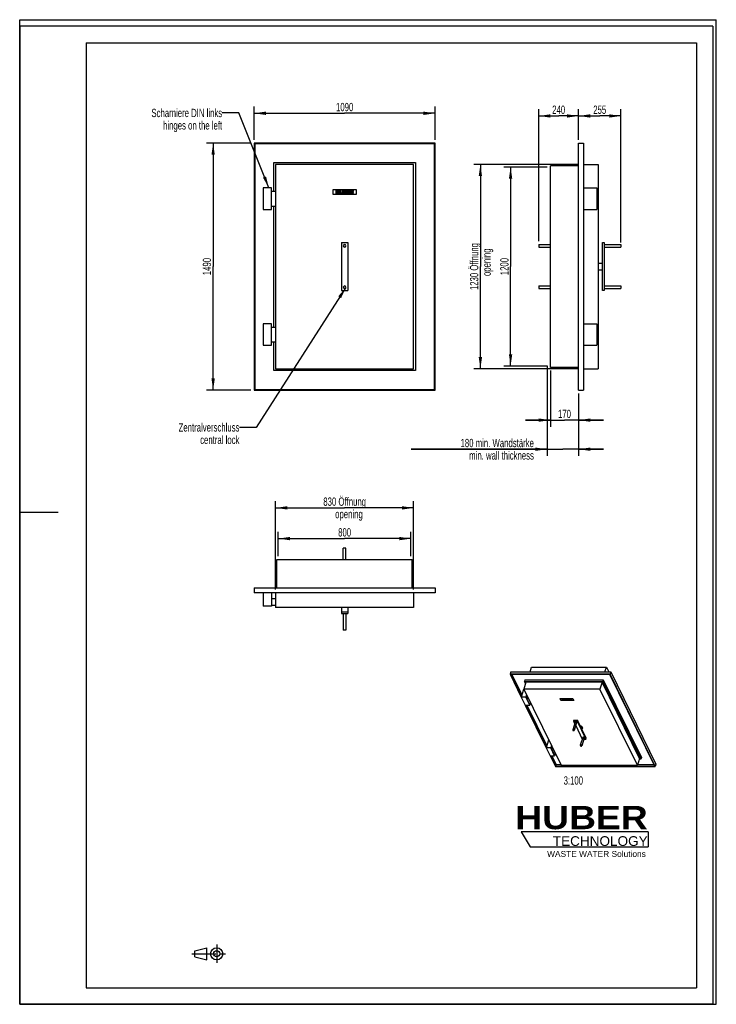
# Model space of a CAD drawing. Header units: millimetres. Extents: x 0 to 7000, y 0 to 9900.
import ezdxf

# ---------------------------------------------------------------- set-up
doc = ezdxf.new("R2010")
doc.units = ezdxf.units.MM
doc.header["$LTSCALE"] = 645.333333
doc.linetypes.add('CENTER', pattern=[0.6, 0.375, -0.075, 0.075, -0.075])
doc.layers.get('0').update_dxf_attribs({"linetype": 'CONTINUOUS'})
for name, color, linetype in [('_2D-BEM', 7, 'CONTINUOUS'), ('_ACHSEN', 7, 'CONTINUOUS'), ('_KURVEN', 7, 'CONTINUOUS'), ('_ZEICHNUNGSELEM', 7, 'CONTINUOUS'), ('HUBER_Logo_BL0', 7, 'CONTINUOUS')]:
    doc.layers.add(name, color=color, linetype=linetype)
doc.styles.get("Standard").update_dxf_attribs({"font": 'txt', "width": 0.7})
doc.styles.add('TEXTSTYLE_2', font='ariblk.ttf')
doc.styles.add('TEXTSTYLE_3', font='arial.ttf')
doc.dimstyles.new('DIMSTYLE_1', dxfattribs={"dimtxt": 83.333333, "dimasz": 116.666667, "dimexe": 2, "dimexo": 1, "dimtad": 1, "dimdec": 1, "dimlfac": 0.6, "dimtxsty": 'STANDARD', "dimblk": '_FILLED', "dimblk1": '_FILLED', "dimblk2": '_FILLED', "dimcen": 0.09, "dimadec": 1, "dimazin": 2, "dimtp": 1.2, "dimtm": 1.2, "dimtfac": 1, "dimtdec": 1, "dimtofl": 0, "dimtmove": 0, "dimatfit": 3, "dimldrblk": '_FILLED', "dimfxl": 1, "dimtolj": 1, "dimarcsym": 0})
doc.dimstyles.new('DIMSTYLE_2', dxfattribs={"dimtxt": 83.333333, "dimasz": 116.666667, "dimexe": 2, "dimexo": 1, "dimtad": 1, "dimdec": 1, "dimlfac": 0.6, "dimtxsty": 'STANDARD', "dimblk": '_FILLED', "dimblk1": '_FILLED', "dimblk2": '_FILLED', "dimcen": 0.09, "dimadec": 1, "dimazin": 2, "dimtp": 0.5, "dimtm": 0.5, "dimtfac": 1, "dimtdec": 1, "dimtofl": 0, "dimtmove": 0, "dimatfit": 3, "dimldrblk": '_FILLED', "dimfxl": 1, "dimtolj": 1, "dimarcsym": 0})
doc.dimstyles.new('DIMSTYLE_3', dxfattribs={"dimtxt": 83.333333, "dimasz": 116.666667, "dimexe": 2, "dimexo": 1, "dimtad": 1, "dimdec": 1, "dimlfac": 0.6, "dimtxsty": 'STANDARD', "dimblk": '_FILLED', "dimblk1": '_FILLED', "dimblk2": '_FILLED', "dimcen": 0.09, "dimadec": 1, "dimazin": 2, "dimtp": 0.8, "dimtm": 0.8, "dimtfac": 1, "dimtdec": 1, "dimtofl": 0, "dimtmove": 0, "dimatfit": 3, "dimldrblk": '_FILLED', "dimfxl": 1, "dimtolj": 1, "dimarcsym": 0})
doc.dimstyles.get("Standard").update_dxf_attribs({"dimtxt": 83.333333, "dimasz": 116.666667, "dimexe": 2, "dimexo": 1, "dimtad": 1, "dimdec": 1, "dimtxsty": 'STANDARD', "dimblk": '_FILLED', "dimblk1": '_FILLED', "dimblk2": '_FILLED', "dimcen": 0.09, "dimadec": 1, "dimazin": 2, "dimtol": 1, "dimtp": 0.1, "dimtm": 0.1, "dimtfac": 1, "dimtdec": 1, "dimtofl": 0, "dimtmove": 0, "dimatfit": 3, "dimldrblk": '_FILLED', "dimfxl": 1, "dimtolj": 1, "dimarcsym": 0})

# ---------------------------------------------------------------- blocks, each defined once
blk = doc.blocks.new('HUBER_LOGO_BL0', base_point=(5686, 1682.6))
at = {"layer": 'HUBER_Logo_BL0', "color": 5, "linetype": 'CONTINUOUS'}
for p, q in [((6314.1, 1734.2), (5039.1, 1734.2)), ((5039.1, 1734.2), (5129.1, 1584.2)), ((6314.1, 1734.2), (6314.1, 1584.2)), ((5129.1, 1584.2), (6314.1, 1584.2))]:
    blk.add_line(p, q, dxfattribs=at)
at = {"layer": 'HUBER_Logo_BL0', "color": 2, "linetype": 'CONTINUOUS', "attachment_point": 3, "line_spacing_factor": 0.78}
for s, insert, char_height, width, style in [('HUBER\\P\\Farial.ttf;\\H97.5;TECHNOLOGY ', (6310.5, 1994.5), 234, 1292.239, 'TEXTSTYLE_2'), ('WASTE WATER Solutions', (6291.9, 1542.1), 60, 990.112, 'TEXTSTYLE_3')]:
    blk.add_mtext(s, dxfattribs=dict(at, insert=insert, char_height=char_height, width=width, style=style))
blk = doc.blocks.new('_FILLED')
at = {"color": 0, "linetype": 'BYBLOCK'}
blk.add_solid([(0, 0), (-1, 0.143), (-1, -0.143)], dxfattribs=at)
blk = doc.blocks.new('*D0')
at = {"layer": '_2D-BEM', "color": 2, "linetype": 'CONTINUOUS'}
for p, q in [((5299.5, 8417.8), (4866.3, 8417.8)), ((4932.9, 8417.8), (4932.9, 7417.8)), ((4932.9, 6417.8), (4932.9, 7417.8)), ((5299.5, 6417.8), (4866.3, 6417.8))]:
    blk.add_line(p, q, dxfattribs=at)
at = {"layer": '_2D-BEM', "color": 2, "linetype": 'CONTINUOUS', "xscale": 116.6666666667, "yscale": 116.6666666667, "zscale": 116.6666666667}
for p, rotation in [((4932.9, 8417.8), 90), ((4932.9, 6417.8), 270)]:
    blk.add_blockref('_FILLED', p, dxfattribs=dict(at, rotation=rotation))
at = {"layer": '_2D-BEM', "color": 2, "linetype": 'CONTINUOUS', "insert": (4828.8, 7417.8), "char_height": 83.33, "width": 366.071, "attachment_point": 2, "rotation": 90, "line_spacing_factor": 0.9}
blk.add_mtext('1200', dxfattribs=at)
blk = doc.blocks.new('*D1')
at = {"layer": '_2D-BEM', "color": 2, "linetype": 'CONTINUOUS'}
for p, q in [((4608.5, 8444.4), (4562.7, 8444.4)), ((5614.6, 8444.4), (4608.5, 8444.4)), ((4629.3, 8444.4), (4629.3, 7417.8)), ((4629.3, 6391.1), (4629.3, 7417.8)), ((4608.5, 6391.1), (4562.7, 6391.1)), ((5614.2, 6391.1), (4608.5, 6391.1))]:
    blk.add_line(p, q, dxfattribs=at)
at = {"layer": '_2D-BEM', "color": 2, "linetype": 'CONTINUOUS', "xscale": 116.6666666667, "yscale": 116.6666666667, "zscale": 116.6666666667}
for p, rotation in [((4629.3, 8444.4), 90), ((4629.3, 6391.1), 270)]:
    blk.add_blockref('_FILLED', p, dxfattribs=dict(at, rotation=rotation))
at = {"layer": '_2D-BEM', "color": 2, "linetype": 'CONTINUOUS', "insert": (4525.2, 7417.8), "char_height": 83.333, "width": 1141.071, "attachment_point": 2, "rotation": 90, "line_spacing_factor": 0.9}
blk.add_mtext('1230 Öffnung \\P    opening', dxfattribs=at)
blk = doc.blocks.new('*D2')
at = {"layer": '_2D-BEM', "color": 2, "linetype": 'CONTINUOUS'}
for p, q in [((5332.9, 6371.1), (5332.9, 5807.2)), ((5616.2, 6142.8), (5616.2, 5807.2)), ((5332.9, 5873.9), (5082.9, 5873.9)), ((5082.9, 5873.9), (5474.5, 5873.9)), ((5866.2, 5873.9), (5474.5, 5873.9)), ((5616.2, 5873.9), (5866.2, 5873.9))]:
    blk.add_line(p, q, dxfattribs=at)
at = {"layer": '_2D-BEM', "color": 2, "linetype": 'CONTINUOUS', "xscale": 116.6666666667, "yscale": 116.6666666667, "zscale": 116.6666666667}
blk.add_blockref('_FILLED', (5332.9, 5873.9), dxfattribs=at)
at = {"layer": '_2D-BEM', "color": 2, "linetype": 'CONTINUOUS', "xscale": 116.6666666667, "yscale": 116.6666666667, "zscale": 116.6666666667, "rotation": 180}
blk.add_blockref('_FILLED', (5616.2, 5873.9), dxfattribs=at)
at = {"layer": '_2D-BEM', "color": 2, "linetype": 'CONTINUOUS', "insert": (5474.5, 5978), "char_height": 83.33, "width": 267.857, "attachment_point": 2, "line_spacing_factor": 0.9}
blk.add_mtext('170', dxfattribs=at)
blk = doc.blocks.new('*D3')
at = {"layer": '_2D-BEM', "color": 2, "linetype": 'CONTINUOUS'}
for p, q in [((5299.5, 6418.4), (5299.5, 5602.1)), ((5616.2, 6142.8), (5616.2, 5602.1)), ((5299.5, 5581.2), (3934.1, 5581.2)), ((3934.1, 5581.2), (5457.9, 5581.2)), ((5299.5, 5602.1), (5299.5, 5514.6)), ((5866.2, 5581.2), (5457.9, 5581.2)), ((5616.2, 5602.1), (5616.2, 5514.6)), ((5616.2, 5581.2), (5866.2, 5581.2))]:
    blk.add_line(p, q, dxfattribs=at)
at = {"layer": '_2D-BEM', "color": 2, "linetype": 'CONTINUOUS', "xscale": 116.6666666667, "yscale": 116.6666666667, "zscale": 116.6666666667}
blk.add_blockref('_FILLED', (5299.5, 5581.2), dxfattribs=at)
at = {"layer": '_2D-BEM', "color": 2, "linetype": 'CONTINUOUS', "xscale": 116.6666666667, "yscale": 116.6666666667, "zscale": 116.6666666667, "rotation": 180}
blk.add_blockref('_FILLED', (5616.2, 5581.2), dxfattribs=at)
at = {"layer": '_2D-BEM', "color": 2, "linetype": 'CONTINUOUS', "insert": (5167.1, 5685.4), "char_height": 83.333, "width": 1925.595, "attachment_point": 3, "line_spacing_factor": 0.9}
blk.add_mtext('180 min. Wandstärke \\P   min. wall thickness', dxfattribs=at)
blk = doc.blocks.new('*D4')
at = {"layer": '_2D-BEM', "color": 2, "linetype": 'CONTINUOUS'}
for p, q in [((5616.2, 8692.8), (5616.2, 8998.9)), ((5616.2, 8932.2), (5828.7, 8932.2)), ((6041.2, 8932.2), (5828.7, 8932.2)), ((6041.2, 7659.4), (6041.2, 8998.9))]:
    blk.add_line(p, q, dxfattribs=at)
at = {"layer": '_2D-BEM', "color": 2, "linetype": 'CONTINUOUS', "xscale": 116.6666666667, "yscale": 116.6666666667, "zscale": 116.6666666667, "rotation": 180}
blk.add_blockref('_FILLED', (5616.2, 8932.2), dxfattribs=at)
at = {"layer": '_2D-BEM', "color": 2, "linetype": 'CONTINUOUS', "xscale": 116.6666666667, "yscale": 116.6666666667, "zscale": 116.6666666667}
blk.add_blockref('_FILLED', (6041.2, 8932.2), dxfattribs=at)
at = {"layer": '_2D-BEM', "color": 2, "linetype": 'CONTINUOUS', "insert": (5828.7, 9036.4), "char_height": 83.33, "width": 276.786, "attachment_point": 2, "line_spacing_factor": 0.9}
blk.add_mtext('255', dxfattribs=at)
blk = doc.blocks.new('*D5')
at = {"layer": '_2D-BEM', "color": 2, "linetype": 'CONTINUOUS'}
for p, q in [((5216.2, 7672.8), (5216.2, 8998.9)), ((5216.2, 8932.2), (5416.2, 8932.2)), ((5616.2, 8932.2), (5416.2, 8932.2)), ((5616.2, 8692.8), (5616.2, 8998.9))]:
    blk.add_line(p, q, dxfattribs=at)
at = {"layer": '_2D-BEM', "color": 2, "linetype": 'CONTINUOUS', "xscale": 116.6666666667, "yscale": 116.6666666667, "zscale": 116.6666666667, "rotation": 180}
blk.add_blockref('_FILLED', (5216.2, 8932.2), dxfattribs=at)
at = {"layer": '_2D-BEM', "color": 2, "linetype": 'CONTINUOUS', "xscale": 116.6666666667, "yscale": 116.6666666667, "zscale": 116.6666666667}
blk.add_blockref('_FILLED', (5616.2, 8932.2), dxfattribs=at)
at = {"layer": '_2D-BEM', "color": 2, "linetype": 'CONTINUOUS', "insert": (5416.2, 9036.4), "char_height": 83.33, "width": 294.643, "attachment_point": 2, "line_spacing_factor": 0.9}
blk.add_mtext('240', dxfattribs=at)
blk = doc.blocks.new('*D6')
at = {"layer": '_2D-BEM', "color": 2, "linetype": 'CONTINUOUS'}
for p, q in [((2357.1, 8692.8), (2357.1, 9025.7)), ((4173.7, 8692.8), (4173.7, 9025.7)), ((2357.1, 8959), (3265.4, 8959)), ((4173.7, 8959), (3265.4, 8959))]:
    blk.add_line(p, q, dxfattribs=at)
at = {"layer": '_2D-BEM', "color": 2, "linetype": 'CONTINUOUS', "xscale": 116.6666666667, "yscale": 116.6666666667, "zscale": 116.6666666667, "rotation": 180}
blk.add_blockref('_FILLED', (2357.1, 8959), dxfattribs=at)
at = {"layer": '_2D-BEM', "color": 2, "linetype": 'CONTINUOUS', "xscale": 116.6666666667, "yscale": 116.6666666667, "zscale": 116.6666666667}
blk.add_blockref('_FILLED', (4173.7, 8959), dxfattribs=at)
at = {"layer": '_2D-BEM', "color": 2, "linetype": 'CONTINUOUS', "insert": (3265.4, 9063.2), "char_height": 83.33, "width": 366.071, "attachment_point": 2, "line_spacing_factor": 0.9}
blk.add_mtext('1090', dxfattribs=at)
blk = doc.blocks.new('*D7')
at = {"layer": '_2D-BEM', "color": 2, "linetype": 'CONTINUOUS'}
for p, q in [((2323.7, 8659.4), (1877.1, 8659.4)), ((1943.8, 8659.4), (1943.8, 7417.8)), ((1943.8, 6176.1), (1943.8, 7417.8)), ((2323.7, 6176.1), (1877.1, 6176.1))]:
    blk.add_line(p, q, dxfattribs=at)
at = {"layer": '_2D-BEM', "color": 2, "linetype": 'CONTINUOUS', "xscale": 116.6666666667, "yscale": 116.6666666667, "zscale": 116.6666666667}
for p, rotation in [((1943.8, 8659.4), 90), ((1943.8, 6176.1), 270)]:
    blk.add_blockref('_FILLED', p, dxfattribs=dict(at, rotation=rotation))
at = {"layer": '_2D-BEM', "color": 2, "linetype": 'CONTINUOUS', "insert": (1839.6, 7417.8), "char_height": 83.33, "width": 366.071, "attachment_point": 2, "rotation": 90, "line_spacing_factor": 0.9}
blk.add_mtext('1490', dxfattribs=at)
blk = doc.blocks.new('*D8')
at = {"layer": '_2D-BEM', "color": 2, "linetype": 'CONTINUOUS'}
for p, q in [((2572.1, 5012.5), (2572.1, 5058.3)), ((3958.7, 5012.5), (3958.7, 5058.3)), ((2572.1, 4171.2), (2572.1, 5012.5)), ((2572.1, 4991.6), (3265.4, 4991.6)), ((3958.7, 4991.6), (3265.4, 4991.6)), ((3958.7, 4171.2), (3958.7, 5012.5))]:
    blk.add_line(p, q, dxfattribs=at)
at = {"layer": '_2D-BEM', "color": 2, "linetype": 'CONTINUOUS', "xscale": 116.6666666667, "yscale": 116.6666666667, "zscale": 116.6666666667, "rotation": 180}
blk.add_blockref('_FILLED', (2572.1, 4991.6), dxfattribs=at)
at = {"layer": '_2D-BEM', "color": 2, "linetype": 'CONTINUOUS', "xscale": 116.6666666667, "yscale": 116.6666666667, "zscale": 116.6666666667}
blk.add_blockref('_FILLED', (3958.7, 4991.6), dxfattribs=at)
at = {"layer": '_2D-BEM', "color": 2, "linetype": 'CONTINUOUS', "insert": (3265.4, 5095.8), "char_height": 83.333, "width": 1069.643, "attachment_point": 2, "line_spacing_factor": 0.9}
blk.add_mtext('830 Öffnung \\P    opening', dxfattribs=at)
blk = doc.blocks.new('*D9')
at = {"layer": '_2D-BEM', "color": 2, "linetype": 'CONTINUOUS'}
for p, q in [((2598.7, 4504.6), (2598.7, 4749.3)), ((2598.7, 4682.6), (3265.4, 4682.6)), ((3932.1, 4682.6), (3265.4, 4682.6)), ((3932.1, 4504.6), (3932.1, 4749.3))]:
    blk.add_line(p, q, dxfattribs=at)
at = {"layer": '_2D-BEM', "color": 2, "linetype": 'CONTINUOUS', "xscale": 116.6666666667, "yscale": 116.6666666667, "zscale": 116.6666666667, "rotation": 180}
blk.add_blockref('_FILLED', (2598.7, 4682.6), dxfattribs=at)
at = {"layer": '_2D-BEM', "color": 2, "linetype": 'CONTINUOUS', "xscale": 116.6666666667, "yscale": 116.6666666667, "zscale": 116.6666666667}
blk.add_blockref('_FILLED', (3932.1, 4682.6), dxfattribs=at)
at = {"layer": '_2D-BEM', "color": 2, "linetype": 'CONTINUOUS', "insert": (3265.4, 4786.8), "char_height": 83.33, "width": 294.643, "attachment_point": 2, "line_spacing_factor": 0.9}
blk.add_mtext('800', dxfattribs=at)
blk = doc.blocks.new('PROJEKTIONSMETHODE_1_BL1', base_point=(1900, 508.3))
at = {"color": 2, "linetype": 'CENTER'}
for p, q in [((1979.4, 600), (1979.4, 416.7)), ((1728.9, 508.3), (2071.1, 508.3))]:
    blk.add_line(p, q, dxfattribs=at)
at = {"color": 2, "linetype": 'CONTINUOUS'}
for p, q in [((1759.4, 538.9), (1881.7, 569.4)), ((1759.4, 477.8), (1759.4, 538.9)), ((1881.7, 447.2), (1881.7, 569.4)), ((1759.4, 477.8), (1881.7, 447.2))]:
    blk.add_line(p, q, dxfattribs=at)
for radius in [61.1, 30.6]:
    blk.add_circle((1979.4, 508.3), radius, dxfattribs=at)

msp = doc.modelspace()

# ---------------------------------------------------------------- linework, layer by layer
at = {"color": 7, "linetype": 'CONTINUOUS'}
for p, q in [((0, 9900), (7000, 9900)), ((0, 0), (0, 9900)), ((0, 9900), (7000, 9900)), ((0, 0), (0, 9900)), ((7000, 0), (7000, 9900)), ((7000, 0), (7000, 9900)), ((2357.07, 8659.42), (2357.07, 6176.09)), ((4173.73, 8659.42), (2357.07, 8659.42)), ((2363.73, 8652.76), (2363.73, 6182.76)), ((4167.07, 8652.76), (2363.73, 8652.76)), ((4167.07, 6182.76), (4167.07, 8652.76)), ((4173.73, 6176.09), (4173.73, 8659.42)), ((5616.19, 6176.09), (5616.19, 8659.42)), ((5616.19, 8659.42), (5666.19, 8659.42)), ((5666.19, 8659.42), (5666.19, 6176.09)), ((2553.73, 8462.76), (3977.07, 8462.76)), ((2553.73, 8176.09), (2553.73, 8462.76)), ((2572.07, 8444.42), (2572.07, 6391.09)), ((3958.73, 8444.42), (2572.07, 8444.42)), ((3958.73, 6391.09), (3958.73, 8444.42)), ((3977.07, 8462.76), (3977.07, 6372.76)), ((5332.86, 6404.42), (5332.86, 8431.09)), ((5616.19, 8431.09), (5332.86, 8431.09)), ((5666.19, 8444.42), (5814.52, 8444.42)), ((5814.52, 8444.42), (5814.52, 6391.09)), ((2445.4, 8209.42), (2445.4, 7992.76)), ((2528.73, 8209.42), (2445.4, 8209.42)), ((2528.73, 7992.76), (2528.73, 8209.42)), ((2528.73, 8176.09), (2572.07, 8176.09)), ((5666.19, 8209.42), (5799.52, 8209.42)), ((5799.52, 8209.42), (5799.52, 7992.76)), ((2528.73, 8026.09), (2572.07, 8026.09)), ((2553.73, 6809.42), (2553.73, 8026.09)), ((2445.4, 7992.76), (2528.73, 7992.76)), ((5666.19, 7992.76), (5799.52, 7992.76)), ((3232.07, 7659.42), (3232.07, 7176.09)), ((3232.07, 7659.42), (3298.73, 7659.42)), ((3298.73, 7659.42), (3298.73, 7176.09)), ((5857.86, 7417.76), (5857.86, 7659.42)), ((5857.86, 7659.42), (5874.52, 7659.42)), ((5874.52, 7659.42), (5874.52, 7176.09)), ((5857.86, 7176.09), (5857.86, 7417.76)), ((3232.07, 7176.09), (3298.73, 7176.09)), ((5874.52, 7176.09), (5857.86, 7176.09)), ((2445.4, 6842.76), (2445.4, 6626.09)), ((2528.73, 6842.76), (2445.4, 6842.76)), ((2528.73, 6626.09), (2528.73, 6842.76)), ((5666.19, 6842.76), (5799.52, 6842.76)), ((5799.52, 6842.76), (5799.52, 6626.09)), ((2528.73, 6809.42), (2572.07, 6809.42)), ((2528.73, 6659.42), (2572.07, 6659.42)), ((2553.73, 6372.76), (2553.73, 6659.42)), ((2445.4, 6626.09), (2528.73, 6626.09)), ((5666.19, 6626.09), (5799.52, 6626.09)), ((3977.07, 6372.76), (2553.73, 6372.76)), ((2572.07, 6391.09), (3958.73, 6391.09)), ((5616.19, 6404.42), (5332.86, 6404.42)), ((5666.19, 6391.09), (5814.52, 6391.09)), ((2357.07, 6176.09), (4173.73, 6176.09)), ((2363.73, 6182.76), (4167.07, 6182.76)), ((5616.19, 6176.09), (5666.19, 6176.09)), ((2585.4, 4471.23), (3945.4, 4471.23)), ((2585.4, 4187.9), (2585.4, 4471.23)), ((3945.4, 4187.9), (3945.4, 4471.23)), ((2357.07, 4187.9), (2357.07, 4137.9)), ((2357.07, 4187.9), (4173.73, 4187.9)), ((4173.73, 4187.9), (4173.73, 4137.9)), ((4173.73, 4137.9), (2357.07, 4137.9)), ((2445.4, 4137.9), (2445.4, 4004.57)), ((2528.73, 4137.9), (2528.73, 4004.57)), ((2528.73, 4079.57), (2572.07, 4079.57)), ((2572.07, 4137.9), (2572.07, 3989.57)), ((3958.73, 4137.9), (3958.73, 3989.57)), ((2528.73, 4004.57), (2445.4, 4004.57)), ((2528.73, 4012.9), (2572.07, 4012.9)), ((3958.73, 3989.57), (2572.07, 3989.57)), ((3232.07, 3989.57), (3232.07, 3946.23)), ((3298.73, 3989.57), (3298.73, 3946.23)), ((3232.07, 3946.23), (3298.73, 3946.23)), ((3232.07, 3946.23), (3232.07, 3929.57)), ((3232.07, 3929.57), (3298.73, 3929.57)), ((3298.73, 3946.23), (3298.73, 3929.57)), ((5129.68, 3342.11), (5144.52, 3390.11)), ((5144.52, 3390.11), (5896.1, 3390.11)), ((5881.27, 3342.11), (5896.1, 3390.11)), ((5896.1, 3390.11), (5919.66, 3342.11)), ((4935.39, 3342.11), (4928.13, 3318.61)), ((4928.13, 3318.61), (5040.44, 3089.74)), ((5932.09, 3318.61), (4928.13, 3318.61)), ((5929.62, 3316.12), (4933.03, 3316.12)), ((4933.03, 3316.12), (5041.87, 3094.34)), ((4935.39, 3342.11), (5939.35, 3342.11)), ((4945.56, 3316.12), (5046.71, 3110.01)), ((6381.69, 2394.9), (5929.62, 3316.12)), ((5939.35, 3342.11), (5932.09, 3318.61)), ((6386.6, 2392.41), (5932.09, 3318.61)), ((5939.35, 3342.11), (6393.86, 2415.91)), ((5086.3, 3238.42), (5064.75, 3168.71)), ((5064.75, 3168.71), (5440.56, 2402.88)), ((5831.08, 3168.71), (5064.75, 3168.71)), ((5077.65, 3260.93), (5072.81, 3245.26)), ((5082.38, 3225.75), (5072.81, 3245.26)), ((5072.81, 3245.26), (5859.4, 3245.26)), ((5077.65, 3260.93), (5864.24, 3260.93)), ((5852.62, 3238.42), (5086.3, 3238.42)), ((5852.62, 3238.42), (5831.08, 3168.71)), ((6206.89, 2402.88), (5831.08, 3168.71)), ((6228.43, 2472.6), (5852.62, 3238.42)), ((5864.24, 3260.93), (5859.4, 3245.26)), ((5859.4, 3245.26), (6241.92, 2465.76)), ((5864.24, 3260.93), (6246.76, 2481.43)), ((5064.15, 3166.44), (5039.94, 3088.11)), ((5039.94, 3088.11), (5079.6, 3007.3)), ((5085.99, 3088.11), (5039.94, 3088.11)), ((5065.86, 3166.44), (5064.15, 3166.44)), ((5093.07, 3111), (5085.99, 3088.11)), ((5125.65, 3007.3), (5085.99, 3088.11)), ((5099.17, 3098.57), (5093.31, 3079.59)), ((5093.31, 3079.59), (5120.76, 3023.65)), ((5093.31, 3079.59), (5108.48, 3079.59)), ((5079.6, 3007.3), (5125.65, 3007.3)), ((5080.9, 3007.3), (5290.58, 2580.02)), ((5084.58, 3007.3), (5292, 2584.62)), ((5097.11, 3007.3), (5296.84, 2600.29)), ((5120.76, 3023.65), (5135.94, 3023.65)), ((5130.7, 3023.65), (5125.65, 3007.3)), ((5566.87, 2855.56), (5564.45, 2847.73)), ((5564.45, 2847.73), (5576.72, 2822.73)), ((5564.45, 2847.73), (5601.3, 2847.73)), ((5566.87, 2855.56), (5603.72, 2855.56)), ((5587, 2801.79), (5652.92, 2667.46)), ((5603.72, 2855.56), (5601.3, 2847.73)), ((5601.3, 2847.73), (5689.76, 2667.46)), ((5647.95, 2765.43), (5603.72, 2855.56)), ((5692.18, 2675.29), (5647.95, 2765.43)), ((5689.76, 2667.46), (5692.18, 2675.29)), ((5314.28, 2656.72), (5290.08, 2578.39)), ((5290.08, 2578.39), (5329.73, 2497.58)), ((5336.13, 2578.39), (5290.08, 2578.39)), ((5316, 2656.72), (5314.28, 2656.72)), ((5343.2, 2601.28), (5336.13, 2578.39)), ((5375.78, 2497.58), (5336.13, 2578.39)), ((5349.3, 2588.85), (5343.44, 2569.87)), ((5652.92, 2667.46), (5653.02, 2667.46)), ((5669.77, 2667.46), (5689.76, 2667.46)), ((5329.73, 2497.58), (5375.78, 2497.58)), ((5331.03, 2497.58), (5382.64, 2392.41)), ((5334.72, 2497.58), (5385.11, 2394.9)), ((5343.44, 2569.87), (5358.62, 2569.87)), ((5343.44, 2569.87), (5370.89, 2513.93)), ((5347.25, 2497.58), (5389.95, 2410.56)), ((5370.89, 2513.93), (5386.07, 2513.93)), ((5380.84, 2513.93), (5375.78, 2497.58)), ((6246.76, 2481.43), (6241.92, 2465.76)), ((5382.64, 2392.41), (6386.6, 2392.41)), ((5389.95, 2410.56), (5385.11, 2394.9)), ((5385.11, 2394.9), (6381.69, 2394.9)), ((5389.95, 2410.56), (5436.8, 2410.56)), ((5440.56, 2402.88), (6206.89, 2402.88)), ((6228.43, 2472.6), (6206.89, 2402.88)), ((6209.26, 2410.56), (6374.01, 2410.56)), ((6241.92, 2465.76), (6226.32, 2465.76)), ((6393.86, 2415.91), (6386.6, 2392.41)), ((0, 0), (7000, 0)), ((0, 0), (7000, 0))]:
    msp.add_line(p, q, dxfattribs=at)
at = {"color": 3, "linetype": 'CONTINUOUS'}
for p, q in [((0, 9833.33), (0, 4950)), ((6966.67, 9833.33), (0, 9833.33)), ((6966.67, 9833.33), (6966.67, 0)), ((0, 4950), (0, 0)), ((0, 4950), (386.67, 4950)), ((6966.67, 0), (0, 0))]:
    msp.add_line(p, q, dxfattribs=at)
at = {"color": 5, "linetype": 'CONTINUOUS'}
for p, q in [((666.67, 9666.67), (6800, 9666.67)), ((666.67, 9666.67), (666.67, 166.67)), ((6800, 9666.67), (6800, 166.67)), ((666.67, 166.67), (6800, 166.67))]:
    msp.add_line(p, q, dxfattribs=at)
at = {"layer": '_ACHSEN', "color": 7, "linetype": 'CONTINUOUS'}
for p, q in [((5216.19, 7639.42), (5216.19, 7626.09)), ((5216.19, 7639.42), (5332.86, 7639.42)), ((5216.19, 7626.09), (5216.19, 7612.76)), ((5874.52, 7639.42), (6041.19, 7639.42)), ((6041.19, 7639.42), (6041.19, 7626.09)), ((6041.19, 7626.09), (6041.19, 7612.76)), ((5216.19, 7612.76), (5332.86, 7612.76)), ((5874.52, 7612.76), (6041.19, 7612.76)), ((5814.52, 7451.09), (5857.86, 7451.09)), ((5814.52, 7384.42), (5857.86, 7384.42)), ((5216.19, 7222.76), (5216.19, 7209.42)), ((5216.19, 7222.76), (5332.86, 7222.76)), ((5216.19, 7209.42), (5216.19, 7196.09)), ((5216.19, 7196.09), (5332.86, 7196.09)), ((5874.52, 7222.76), (6041.19, 7222.76)), ((5874.52, 7196.09), (6041.19, 7196.09)), ((6041.19, 7222.76), (6041.19, 7209.42)), ((6041.19, 7209.42), (6041.19, 7196.09)), ((3252.07, 4471.23), (3252.07, 4587.9)), ((3278.73, 4587.9), (3252.07, 4587.9)), ((3278.73, 4471.23), (3278.73, 4587.9)), ((3252.07, 3929.57), (3252.07, 3762.9)), ((3278.73, 3929.57), (3278.73, 3762.9)), ((3278.73, 3762.9), (3252.07, 3762.9)), ((5581.33, 2837.66), (5557.13, 2759.32)), ((5596.62, 2832.93), (5572.41, 2754.6)), ((5654.93, 2779.89), (5649.49, 2762.29)), ((5657.59, 2682.25), (5633.39, 2603.92)), ((5672.88, 2677.53), (5648.67, 2599.2))]:
    msp.add_line(p, q, dxfattribs=at)
for centre, start, end in [((3265.4, 7626.09), 0, 180), ((3265.4, 7626.09), 180, 360), ((3265.4, 7209.42), 0, 180), ((3265.4, 7209.42), 180, 360)]:
    msp.add_arc(centre, 13.33, start, end, dxfattribs=at)
for points, knots in [([(5596.34, 2835.3), (5596.05, 2835.9), (5595.13, 2837.07), (5593.27, 2838.46), (5590.97, 2839.54), (5588.47, 2840.19), (5586.03, 2840.35), (5583.86, 2839.99), (5582.17, 2839.13), (5581.48, 2838.15), (5581.33, 2837.66)], [0, 0, 0, 0, 0.1139078, 0.2474656, 0.393864, 0.5430021, 0.6841578, 0.8084916, 0.912072, 1, 1, 1, 1]), ([(5596.62, 2832.93), (5596.73, 2833.3), (5596.79, 2834.13), (5596.53, 2834.91), (5596.34, 2835.3)], [0, 0, 0, 0, 0.4740096, 1, 1, 1, 1]), ([(5654.24, 2785.79), (5653.42, 2787.46), (5650.8, 2790.67), (5645.47, 2794.37), (5638.99, 2797.05), (5634.27, 2797.96), (5631.89, 2798.14)], [0, 0, 0, 0, 0.2103125, 0.4591528, 0.7300777, 1, 1, 1, 1]), ([(5654.93, 2779.89), (5655.21, 2780.8), (5655.36, 2782.89), (5654.71, 2784.84), (5654.24, 2785.79)], [0, 0, 0, 0, 0.4740096, 1, 1, 1, 1]), ([(5557.13, 2759.32), (5557.01, 2758.96), (5556.95, 2758.13), (5557.21, 2757.34), (5557.4, 2756.96)], [0, 0, 0, 0, 0.4740096, 1, 1, 1, 1]), ([(5572.14, 2756.96), (5571.84, 2757.56), (5570.93, 2758.73), (5569.06, 2760.13), (5566.76, 2761.21), (5564.27, 2761.86), (5561.82, 2762.01), (5559.66, 2761.65), (5557.96, 2760.79), (5557.28, 2759.82), (5557.13, 2759.32)], [0, 0, 0, 0, 0.1139078, 0.2474656, 0.393864, 0.5430021, 0.6841578, 0.8084916, 0.912072, 1, 1, 1, 1]), ([(5557.4, 2756.96), (5557.7, 2756.36), (5558.61, 2755.19), (5560.48, 2753.8), (5562.77, 2752.72), (5565.27, 2752.07), (5567.72, 2751.91), (5569.88, 2752.27), (5571.57, 2753.13), (5572.26, 2754.11), (5572.41, 2754.6)], [0, 0, 0, 0, 0.1139078, 0.2474656, 0.393864, 0.5430021, 0.6841578, 0.8084916, 0.912072, 1, 1, 1, 1]), ([(5572.41, 2754.6), (5572.53, 2754.97), (5572.59, 2755.8), (5572.32, 2756.58), (5572.14, 2756.96)], [0, 0, 0, 0, 0.4740096, 1, 1, 1, 1]), ([(5672.6, 2679.89), (5672.31, 2680.49), (5671.39, 2681.66), (5669.53, 2683.06), (5667.23, 2684.14), (5664.73, 2684.79), (5662.29, 2684.94), (5660.12, 2684.58), (5658.43, 2683.72), (5657.75, 2682.75), (5657.59, 2682.25)], [0, 0, 0, 0, 0.1139078, 0.2474656, 0.393864, 0.5430021, 0.6841578, 0.8084916, 0.912072, 1, 1, 1, 1]), ([(5672.88, 2677.53), (5672.99, 2677.9), (5673.05, 2678.73), (5672.79, 2679.51), (5672.6, 2679.89)], [0, 0, 0, 0, 0.4740096, 1, 1, 1, 1]), ([(5633.39, 2603.92), (5633.27, 2603.56), (5633.21, 2602.72), (5633.47, 2601.94), (5633.66, 2601.56)], [0, 0, 0, 0, 0.4740096, 1, 1, 1, 1]), ([(5648.4, 2601.56), (5648.1, 2602.16), (5647.19, 2603.33), (5645.32, 2604.73), (5643.03, 2605.81), (5640.53, 2606.45), (5638.08, 2606.61), (5635.92, 2606.25), (5634.22, 2605.39), (5633.54, 2604.42), (5633.39, 2603.92)], [0, 0, 0, 0, 0.1139078, 0.2474656, 0.393864, 0.5430021, 0.6841578, 0.8084916, 0.912072, 1, 1, 1, 1]), ([(5633.66, 2601.56), (5633.96, 2600.96), (5634.87, 2599.79), (5636.74, 2598.39), (5639.03, 2597.31), (5641.53, 2596.67), (5643.98, 2596.51), (5646.14, 2596.87), (5647.84, 2597.73), (5648.52, 2598.7), (5648.67, 2599.2)], [0, 0, 0, 0, 0.1139078, 0.2474656, 0.393864, 0.5430021, 0.6841578, 0.8084916, 0.912072, 1, 1, 1, 1]), ([(5648.67, 2599.2), (5648.79, 2599.56), (5648.85, 2600.4), (5648.58, 2601.18), (5648.4, 2601.56)], [0, 0, 0, 0, 0.4740096, 1, 1, 1, 1])]:
    msp.add_open_spline(points, degree=3, knots=knots, dxfattribs=at)
at = {"layer": '_KURVEN', "color": 4, "linetype": 'CONTINUOUS'}
for p, q in [((3148.73, 8192.76), (3382.07, 8192.76)), ((3148.73, 8142.76), (3148.73, 8192.76)), ((3382.07, 8142.76), (3148.73, 8142.76)), ((3175.24, 8184.42), (3175.24, 8151.09)), ((3185.54, 8184.42), (3175.24, 8184.42)), ((3175.24, 8151.09), (3185.54, 8151.09)), ((3185.54, 8172.76), (3185.54, 8184.42)), ((3196.8, 8172.76), (3185.54, 8172.76)), ((3185.54, 8151.09), (3185.54, 8164.57)), ((3185.54, 8164.57), (3196.8, 8164.57)), ((3207.15, 8184.42), (3196.8, 8184.42)), ((3196.8, 8184.42), (3196.8, 8172.76)), ((3196.8, 8164.57), (3196.8, 8151.09)), ((3196.8, 8151.09), (3207.15, 8151.09)), ((3207.15, 8151.09), (3207.15, 8184.42)), ((3224.29, 8184.42), (3214.01, 8184.42)), ((3214.01, 8184.42), (3214.01, 8164.55)), ((3224.29, 8164.07), (3224.29, 8184.42)), ((3235.68, 8184.42), (3235.68, 8164.07)), ((3245.96, 8184.42), (3235.68, 8184.42)), ((3245.96, 8164.55), (3245.96, 8184.42)), ((3252.8, 8184.42), (3252.8, 8151.09)), ((3272.08, 8184.42), (3252.8, 8184.42)), ((3252.8, 8151.09), (3270.58, 8151.09)), ((3263.19, 8171.35), (3263.19, 8177.67)), ((3263.19, 8177.67), (3267.74, 8177.67)), ((3267.67, 8171.35), (3263.19, 8171.35)), ((3263.19, 8158.25), (3263.19, 8165)), ((3263.19, 8165), (3268.42, 8165)), ((3268.45, 8158.25), (3263.19, 8158.25)), ((3316.58, 8184.42), (3288.98, 8184.42)), ((3288.98, 8184.42), (3288.98, 8151.09)), ((3288.98, 8151.09), (3317.08, 8151.09)), ((3299.3, 8172.01), (3299.3, 8177.31)), ((3299.3, 8177.31), (3316.58, 8177.31)), ((3315.33, 8172.01), (3299.3, 8172.01)), ((3299.3, 8158.64), (3299.3, 8165.21)), ((3299.3, 8165.21), (3315.33, 8165.21)), ((3317.08, 8158.64), (3299.3, 8158.64)), ((3315.33, 8165.21), (3315.33, 8172.01)), ((3316.58, 8177.31), (3316.58, 8184.42)), ((3317.08, 8151.09), (3317.08, 8158.64)), ((3339.93, 8184.42), (3322.77, 8184.42)), ((3322.77, 8184.42), (3322.77, 8151.09)), ((3322.77, 8151.09), (3333.11, 8151.09)), ((3333.11, 8170.92), (3333.11, 8177.69)), ((3333.11, 8177.69), (3337.64, 8177.69)), ((3337.45, 8170.92), (3333.11, 8170.92)), ((3333.11, 8151.09), (3333.11, 8164.62)), ((3333.11, 8164.62), (3334.02, 8164.62)), ((3338.41, 8161.28), (3343.91, 8151.09)), ((3343.91, 8151.09), (3355.55, 8151.09)), ((3355.55, 8151.09), (3350.55, 8160.73)), ((3382.07, 8192.76), (3382.07, 8142.76)), ((5438.65, 3056.19), (5429.5, 3074.84)), ((5429.5, 3074.84), (5558.45, 3074.84)), ((5451.37, 3071.73), (5445.68, 3071.73)), ((5445.68, 3071.73), (5451.78, 3059.3)), ((5453.51, 3067.38), (5451.37, 3071.73)), ((5457.59, 3071.73), (5459.73, 3067.38)), ((5463.31, 3071.73), (5457.59, 3071.73)), ((5469.41, 3059.3), (5463.31, 3071.73)), ((5472.78, 3071.73), (5467.1, 3071.73)), ((5467.1, 3071.73), (5470.74, 3064.32)), ((5476.51, 3064.14), (5472.78, 3071.73)), ((5479.08, 3071.73), (5482.8, 3064.14)), ((5484.76, 3071.73), (5479.08, 3071.73)), ((5488.39, 3064.32), (5484.76, 3071.73)), ((5488.54, 3071.73), (5494.64, 3059.3)), ((5499.2, 3071.73), (5488.54, 3071.73)), ((5496.67, 3066.86), (5495.52, 3069.22)), ((5495.52, 3069.22), (5498.03, 3069.22)), ((5523.79, 3071.73), (5508.53, 3071.73)), ((5508.53, 3071.73), (5514.63, 3059.3)), ((5516.51, 3067.1), (5515.54, 3069.08)), ((5515.54, 3069.08), (5525.09, 3069.08)), ((5525.09, 3069.08), (5523.79, 3071.73)), ((5536.69, 3071.73), (5527.2, 3071.73)), ((5527.2, 3071.73), (5533.3, 3059.3)), ((5535.39, 3066.7), (5534.15, 3069.22)), ((5534.15, 3069.22), (5536.65, 3069.22)), ((5558.45, 3074.84), (5567.6, 3056.19)), ((5567.6, 3056.19), (5438.65, 3056.19)), ((5451.78, 3059.3), (5457.47, 3059.3)), ((5459.73, 3067.38), (5453.51, 3067.38)), ((5455, 3064.33), (5461.22, 3064.33)), ((5457.47, 3059.3), (5455, 3064.33)), ((5461.22, 3064.33), (5463.69, 3059.3)), ((5463.69, 3059.3), (5469.41, 3059.3)), ((5494.64, 3059.3), (5504.47, 3059.3)), ((5499.15, 3066.86), (5496.67, 3066.86)), ((5499.07, 3061.97), (5497.84, 3064.49)), ((5497.84, 3064.49), (5500.73, 3064.49)), ((5501.97, 3061.97), (5499.07, 3061.97)), ((5514.63, 3059.3), (5530.16, 3059.3)), ((5525.37, 3067.1), (5516.51, 3067.1)), ((5517.75, 3064.57), (5526.61, 3064.57)), ((5518.96, 3062.12), (5517.75, 3064.57)), ((5528.78, 3062.12), (5518.96, 3062.12)), ((5526.61, 3064.57), (5525.37, 3067.1)), ((5530.16, 3059.3), (5528.78, 3062.12)), ((5533.3, 3059.3), (5539.02, 3059.3)), ((5537.79, 3066.7), (5535.39, 3066.7)), ((5539.02, 3059.3), (5536.55, 3064.35)), ((5536.55, 3064.35), (5537.05, 3064.35)), ((5540.09, 3063.1), (5544.99, 3059.3)), ((5544.99, 3059.3), (5551.42, 3059.3)), ((5551.42, 3059.3), (5546.9, 3062.9))]:
    msp.add_line(p, q, dxfattribs=at)
for points in [[(3214.96, 8158.91), (3214.33, 8161.05), (3214.01, 8162.91), (3214.01, 8164.55)], [(3217.16, 8155.07), (3216.08, 8156.32), (3215.35, 8157.59), (3214.96, 8158.91)], [(3220.69, 8152.2), (3219.4, 8152.89), (3218.22, 8153.84), (3217.16, 8155.07)], [(3225.49, 8150.86), (3223.58, 8151.09), (3221.97, 8151.52), (3220.69, 8152.2)], [(3224.29, 8164.07), (3224.29, 8162.25), (3224.79, 8160.84), (3225.79, 8159.82)], [(3230.82, 8150.52), (3229.18, 8150.52), (3227.4, 8150.63), (3225.49, 8150.86)], [(3225.79, 8159.82), (3226.79, 8158.8), (3228.2, 8158.3), (3230, 8158.3)], [(3230, 8158.3), (3231.77, 8158.3), (3233.16, 8158.8), (3234.16, 8159.8)], [(3238.02, 8151.63), (3236.02, 8150.91), (3233.61, 8150.52), (3230.82, 8150.52)], [(3234.16, 8159.8), (3235.16, 8160.8), (3235.68, 8162.23), (3235.68, 8164.07)], [(3242.14, 8154.39), (3240.82, 8153.07), (3239.46, 8152.16), (3238.02, 8151.63)], [(3245.03, 8158.98), (3244.41, 8157.23), (3243.46, 8155.71), (3242.14, 8154.39)], [(3245.96, 8164.55), (3245.96, 8162.57), (3245.64, 8160.73), (3245.03, 8158.98)], [(3267.67, 8171.35), (3269.26, 8171.35), (3270.38, 8171.62), (3271.02, 8172.17)], [(3271.02, 8176.85), (3270.38, 8177.4), (3269.29, 8177.67), (3267.74, 8177.67)], [(3272.2, 8164.1), (3271.47, 8164.69), (3270.22, 8165), (3268.42, 8165)], [(3268.45, 8158.25), (3270.22, 8158.25), (3271.47, 8158.55), (3272.2, 8159.18)], [(3275.2, 8151.54), (3272.88, 8151.23), (3271.33, 8151.09), (3270.58, 8151.09)], [(3271.97, 8174.58), (3271.97, 8175.53), (3271.65, 8176.31), (3271.02, 8176.85)], [(3271.02, 8172.17), (3271.65, 8172.71), (3271.97, 8173.53), (3271.97, 8174.58)], [(3272.08, 8184.42), (3275.29, 8184.42), (3277.75, 8183.63), (3279.47, 8182.04)], [(3273.29, 8161.73), (3273.29, 8162.71), (3272.93, 8163.5), (3272.2, 8164.1)], [(3272.2, 8159.18), (3272.93, 8159.82), (3273.29, 8160.66), (3273.29, 8161.73)], [(3279.11, 8152.63), (3278.25, 8152.14), (3276.93, 8151.77), (3275.2, 8151.54)], [(3280.23, 8171.05), (3279.41, 8170.1), (3278.2, 8169.37), (3276.63, 8168.82)], [(3276.63, 8168.82), (3279.02, 8168.23), (3280.77, 8167.26), (3281.91, 8165.85)], [(3282.4, 8155.91), (3281.59, 8154.52), (3280.5, 8153.43), (3279.11, 8152.63)], [(3279.47, 8182.04), (3281.2, 8180.44), (3282.07, 8178.47), (3282.07, 8176.12)], [(3282.07, 8176.12), (3282.07, 8174.15), (3281.45, 8172.46), (3280.23, 8171.05)], [(3281.91, 8165.85), (3283.04, 8164.44), (3283.61, 8162.69), (3283.61, 8160.57)], [(3283.61, 8160.57), (3283.61, 8158.84), (3283.2, 8157.27), (3282.4, 8155.91)], [(3336.53, 8163.83), (3335.79, 8164.35), (3334.95, 8164.62), (3334.02, 8164.62)], [(3338.41, 8161.28), (3337.7, 8162.59), (3337.09, 8163.44), (3336.53, 8163.83)], [(3337.45, 8170.92), (3337.91, 8170.92), (3338.82, 8171.05), (3340.19, 8171.36)], [(3341.47, 8176.82), (3340.8, 8177.4), (3339.5, 8177.69), (3337.64, 8177.69)], [(3339.93, 8184.42), (3343.12, 8184.42), (3345.55, 8184.15), (3347.23, 8183.6)], [(3340.19, 8171.36), (3340.87, 8171.51), (3341.41, 8171.85), (3341.85, 8172.41)], [(3342.5, 8174.35), (3342.5, 8175.42), (3342.16, 8176.24), (3341.47, 8176.82)], [(3341.85, 8172.41), (3342.28, 8172.96), (3342.5, 8173.62), (3342.5, 8174.35)], [(3348.4, 8167.1), (3347.53, 8166.57), (3346.32, 8166.14), (3344.78, 8165.8)], [(3344.78, 8165.8), (3346, 8165.37), (3346.91, 8164.96), (3347.46, 8164.56)], [(3347.23, 8183.6), (3348.91, 8183.06), (3350.26, 8182.04), (3351.29, 8180.55)], [(3347.46, 8164.56), (3347.85, 8164.28), (3348.39, 8163.71), (3349.12, 8162.8)], [(3351.65, 8170.37), (3350.87, 8169.03), (3349.78, 8167.94), (3348.4, 8167.1)], [(3349.12, 8162.8), (3349.82, 8161.91), (3350.3, 8161.23), (3350.55, 8160.73)], [(3351.29, 8180.55), (3352.33, 8179.08), (3352.85, 8177.28), (3352.85, 8175.17)], [(3352.85, 8175.17), (3352.85, 8173.3), (3352.44, 8171.71), (3351.65, 8170.37)], [(5499.99, 3068.91), (5499.54, 3069.11), (5498.89, 3069.22), (5498.03, 3069.22)], [(5499.2, 3071.73), (5500.97, 3071.73), (5502.47, 3071.44), (5503.72, 3070.84)], [(5503.72, 3070.84), (5504.96, 3070.25), (5505.8, 3069.51), (5506.23, 3068.64)], [(5538.93, 3068.9), (5538.45, 3069.11), (5537.68, 3069.22), (5536.65, 3069.22)], [(5536.69, 3071.73), (5538.45, 3071.73), (5539.84, 3071.63), (5540.87, 3071.43)], [(5540.87, 3071.43), (5541.9, 3071.23), (5542.83, 3070.84), (5543.68, 3070.29)], [(5543.68, 3070.29), (5544.52, 3069.74), (5545.13, 3069.07), (5545.52, 3068.28)], [(5472.3, 3062.22), (5471.56, 3063.02), (5471.04, 3063.71), (5470.74, 3064.32)], [(5474.21, 3060.79), (5473.39, 3061.25), (5472.75, 3061.73), (5472.3, 3062.22)], [(5476.69, 3059.72), (5475.85, 3059.97), (5475.02, 3060.33), (5474.21, 3060.79)], [(5476.51, 3064.14), (5476.84, 3063.47), (5477.37, 3062.94), (5478.11, 3062.56)], [(5479.59, 3059.22), (5478.49, 3059.3), (5477.52, 3059.46), (5476.69, 3059.72)], [(5478.11, 3062.56), (5478.85, 3062.18), (5479.73, 3061.99), (5480.72, 3061.99)], [(5482.59, 3059.09), (5481.69, 3059.09), (5480.69, 3059.13), (5479.59, 3059.22)], [(5480.72, 3061.99), (5481.7, 3061.99), (5482.37, 3062.18), (5482.74, 3062.55)], [(5486.37, 3059.51), (5485.4, 3059.23), (5484.14, 3059.09), (5482.59, 3059.09)], [(5482.74, 3062.55), (5483.11, 3062.92), (5483.14, 3063.46), (5482.8, 3064.14)], [(5488.14, 3060.53), (5487.66, 3060.04), (5487.07, 3059.7), (5486.37, 3059.51)], [(5488.9, 3062.24), (5488.88, 3061.59), (5488.63, 3061.02), (5488.14, 3060.53)], [(5488.39, 3064.32), (5488.76, 3063.58), (5488.92, 3062.9), (5488.9, 3062.24)], [(5499.15, 3066.86), (5500.03, 3066.86), (5500.6, 3066.96), (5500.85, 3067.16)], [(5500.93, 3068.06), (5500.76, 3068.42), (5500.44, 3068.71), (5499.99, 3068.91)], [(5502.98, 3064.15), (5502.47, 3064.37), (5501.72, 3064.49), (5500.73, 3064.49)], [(5500.85, 3067.16), (5501.1, 3067.37), (5501.13, 3067.67), (5500.93, 3068.06)], [(5501.97, 3061.97), (5502.95, 3061.97), (5503.59, 3062.08), (5503.88, 3062.32)], [(5504.01, 3063.27), (5503.84, 3063.64), (5503.49, 3063.93), (5502.98, 3064.15)], [(5503.88, 3062.32), (5504.16, 3062.56), (5504.21, 3062.87), (5504.01, 3063.27)], [(5506.94, 3059.47), (5505.71, 3059.35), (5504.88, 3059.3), (5504.47, 3059.3)], [(5506.14, 3066.75), (5505.86, 3066.39), (5505.33, 3066.12), (5504.56, 3065.92)], [(5504.56, 3065.92), (5505.99, 3065.7), (5507.14, 3065.33), (5508.02, 3064.81)], [(5506.23, 3068.64), (5506.59, 3067.9), (5506.56, 3067.27), (5506.14, 3066.75)], [(5508.9, 3059.88), (5508.51, 3059.69), (5507.85, 3059.56), (5506.94, 3059.47)], [(5508.02, 3064.81), (5508.91, 3064.28), (5509.54, 3063.63), (5509.93, 3062.84)], [(5510.12, 3061.1), (5509.92, 3060.58), (5509.52, 3060.18), (5508.9, 3059.88)], [(5509.93, 3062.84), (5510.25, 3062.19), (5510.31, 3061.61), (5510.12, 3061.1)], [(5538.58, 3064.05), (5538.08, 3064.25), (5537.56, 3064.35), (5537.05, 3064.35)], [(5537.79, 3066.7), (5538.04, 3066.7), (5538.52, 3066.75), (5539.22, 3066.86)], [(5540.09, 3063.1), (5539.45, 3063.59), (5538.96, 3063.91), (5538.58, 3064.05)], [(5539.95, 3067.98), (5539.76, 3068.38), (5539.42, 3068.68), (5538.93, 3068.9)], [(5539.22, 3066.86), (5539.57, 3066.92), (5539.81, 3067.04), (5539.95, 3067.26)], [(5539.95, 3067.26), (5540.08, 3067.46), (5540.09, 3067.71), (5539.95, 3067.98)], [(5544.54, 3065.27), (5544.15, 3065.08), (5543.57, 3064.92), (5542.78, 3064.79)], [(5542.78, 3064.79), (5543.53, 3064.63), (5544.11, 3064.48), (5544.49, 3064.33)], [(5544.49, 3064.33), (5544.75, 3064.22), (5545.16, 3064.01), (5545.72, 3063.67)], [(5545.74, 3066.49), (5545.55, 3065.99), (5545.15, 3065.59), (5544.54, 3065.27)], [(5545.52, 3068.28), (5545.86, 3067.59), (5545.93, 3066.99), (5545.74, 3066.49)], [(5545.72, 3063.67), (5546.28, 3063.34), (5546.67, 3063.08), (5546.9, 3062.9)]]:
    msp.add_open_spline(points, degree=3, dxfattribs=at)

# ---------------------------------------------------------------- block references
at = {"color": 2, "linetype": 'CONTINUOUS'}
msp.add_blockref('PROJEKTIONSMETHODE_1_BL1', (1900, 508.33), dxfattribs=at)
at = {"layer": 'HUBER_Logo_BL0'}
msp.add_blockref('HUBER_LOGO_BL0', (5685.99, 1682.58), dxfattribs=at)

# ---------------------------------------------------------------- texts
at = {"layer": '_ZEICHNUNGSELEM', "color": 2, "linetype": 'CONTINUOUS', "attachment_point": 3, "line_spacing_factor": 0.9}
for s, insert, char_height, width in [('Scharniere DIN links\\Phinges on the left', (2034.56, 9003.85), 83.3333, 1758.9286), ('Zentralverschluss\\Pcentral lock', (2208.05, 5842.25), 83.3333, 1452.381), ('3:100', (5660.99, 2292.08), 83.333, 401.7857)]:
    msp.add_mtext(s, dxfattribs=dict(at, insert=insert, char_height=char_height, width=width))

# ---------------------------------------------------------------- dimensions: what is measured, and where the dimension line sits
at = {"layer": '_2D-BEM', "color": 2, "linetype": 'CONTINUOUS'}
for base, p1, p2, angle, dimstyle, picture, middle in [((2357.07, 8959.03), (4173.73, 8691.76), (2357.07, 8691.76), 180, 'DIMSTYLE_1', '*D6', (3253.49, 8959.03)), ((5216.19, 8932.22), (5616.19, 8691.76), (5216.19, 7671.76), 180, 'DIMSTYLE_2', '*D5', (5404.29, 8932.22)), ((1943.76, 6176.09), (2324.73, 8659.42), (2324.73, 6176.09), 270, 'DIMSTYLE_1', '*D7', (1943.76, 7405.85)), ((4932.93, 6417.76), (5300.52, 8417.76), (5300.52, 6417.76), 270, 'DIMSTYLE_1', '*D0', (4932.93, 7405.85)), ((5332.86, 5873.87), (5616.19, 6143.76), (5332.86, 6372.09), 180, 'DIMSTYLE_2', '*D2', (5462.62, 5873.87))]:
    dim = msp.add_linear_dim(base=base, p1=p1, p2=p2, angle=angle, dimstyle=dimstyle, dxfattribs=at)
    dim.commit()
    dim.dimension.update_dxf_attribs({"geometry": picture, "text_midpoint": middle, "dimtype": 160})
for base, p1, p2, dimstyle, picture, middle in [((6041.19, 8932.22), (5616.19, 8691.76), (6041.19, 7658.42), 'DIMSTYLE_2', '*D4', (5816.79, 8932.22)), ((3932.07, 4682.62), (2598.73, 4503.57), (3932.07, 4503.57), 'DIMSTYLE_3', '*D9', (3253.49, 4682.62))]:
    dim = msp.add_linear_dim(base=base, p1=p1, p2=p2, dimstyle=dimstyle, dxfattribs=at)
    dim.commit()
    dim.dimension.update_dxf_attribs({"geometry": picture, "text_midpoint": middle, "dimtype": 160})
for base, p1, p2, angle, text, dimstyle, picture, middle in [((4629.32, 8444.42), (5615.2, 6391.09), (5615.59, 8444.42), 90, '1230 Öffnung \\P    opening', 'DIMSTYLE_1', '*D1', (4629.32, 7417.76)), ((5299.52, 5581.24), (5616.19, 6143.76), (5299.52, 6419.38), 180, '180 min. Wandstärke \\P   min. wall thickness', 'DIMSTYLE_2', '*D3', (4525.22, 5581.24)), ((2572.07, 4991.64), (3958.73, 4170.23), (2572.07, 4170.23), 180, '830 Öffnung \\P    opening', 'DIMSTYLE_3', '*D8', (3265.4, 4991.64))]:
    dim = msp.add_linear_dim(base=base, p1=p1, p2=p2, angle=angle, text=text, dimstyle=dimstyle, dxfattribs=at)
    dim.commit()
    dim.dimension.update_dxf_attribs({"geometry": picture, "text_midpoint": middle, "dimtype": 160})

# ---------------------------------------------------------------- leaders
at = {"layer": '_ZEICHNUNGSELEM', "color": 2, "linetype": 'CONTINUOUS'}
for points in [[(2503.65, 8209.42), (2201.23, 8962.18), (2034.56, 8962.18)], [(3278.7, 7208.51), (2374.71, 5800.58), (2208.05, 5800.58)]]:
    msp.add_leader(points, dimstyle='STANDARD', override={"dimtad": 0}, dxfattribs=at)

doc.saveas('drawing.dxf')
